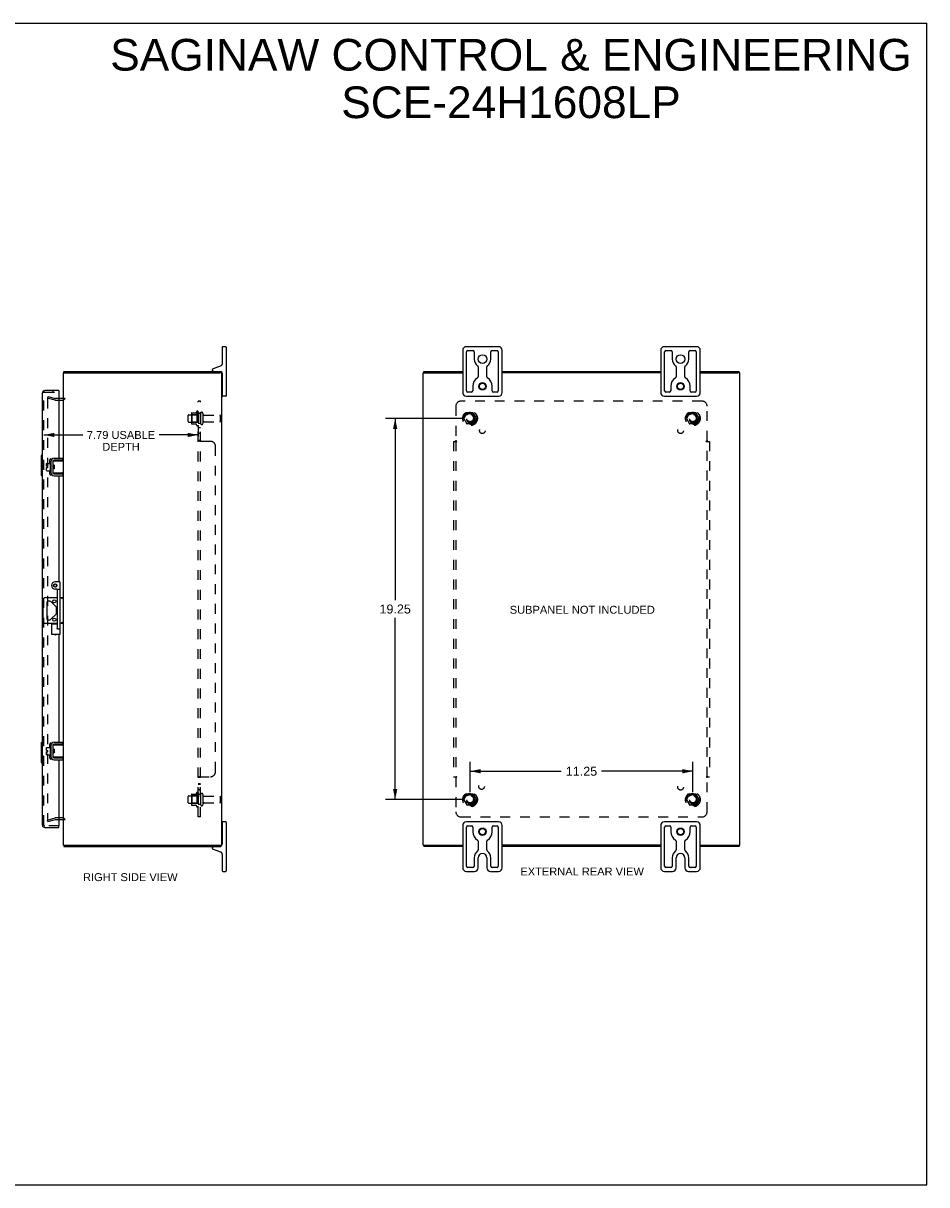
# Model space of a CAD drawing. Header units: inches. Extents: x 0 to 90.7, y 0 to 58.7.
# Tile 5 of 5: x 45 to 90.7, y 0 to 58.7. Entities that reach past the tile are written whole.
import ezdxf

# ---------------------------------------------------------------- set-up
doc = ezdxf.new("R2010")
doc.units = ezdxf.units.IN
doc.header["$LTSCALE"] = 4.986667
doc.header["$MEASUREMENT"] = 0
doc.linetypes.add('HIDDEN', pattern=[0.2, 0.1, -0.1])
doc.layers.get('0').update_dxf_attribs({"linetype": 'CONTINUOUS'})
for name, color, linetype in [('DEFAULT_2', 8, 'HIDDEN'), ('DIMENSIONS', 7, 'CONTINUOUS'), ('DOOR_ASSEMBLY', 7, 'CONTINUOUS'), ('SUBPANEL', 7, 'CONTINUOUS')]:
    doc.layers.add(name, color=color, linetype=linetype)
doc.styles.get("Standard").update_dxf_attribs({"font": 'arial.ttf'})
doc.dimstyles.new('DIMSTYLE_1', dxfattribs={"dimtxt": 0.4, "dimasz": 0.533333, "dimexe": 0.09, "dimexo": 0.07, "dimgap": 0.0375, "dimtad": 0, "dimtih": 1, "dimtoh": 1, "dimzin": 4, "dimdsep": 46, "dimtxsty": 'Standard', "dimblk": '_FILLED', "dimblk1": '_FILLED', "dimblk2": '_FILLED', "dimcen": 0.09, "dimadec": 3, "dimazin": 1, "dimtfac": 1, "dimtdec": 3, "dimtofl": 0, "dimtmove": 0, "dimatfit": 3, "dimldrblk": '_FILLED', "dimfxl": 0, "dimtolj": 1, "dimtzin": 4, "dimarcsym": 0})
doc.dimstyles.new('DIMSTYLE_3', dxfattribs={"dimtxt": 0.453333, "dimasz": 0.533333, "dimexe": 0.09, "dimexo": 0.07, "dimgap": 0.0425, "dimtad": 0, "dimtih": 1, "dimtoh": 1, "dimzin": 4, "dimdsep": 46, "dimtxsty": 'Standard', "dimblk": '_FILLED', "dimblk1": '_FILLED', "dimblk2": '_FILLED', "dimcen": 0.09, "dimadec": 3, "dimazin": 1, "dimtfac": 1, "dimtdec": 3, "dimtofl": 0, "dimtmove": 0, "dimatfit": 3, "dimldrblk": '_FILLED', "dimfxl": 0, "dimtolj": 1, "dimtzin": 4, "dimarcsym": 0})

# ---------------------------------------------------------------- blocks, each defined once
blk = doc.blocks.new('_FILLED')
at = {"color": 0, "linetype": 'ByBlock'}
blk.add_solid([(0, 0), (-1, 0.2), (-1, -0.2)], dxfattribs=at)
blk = doc.blocks.new('*D4')
at = {"layer": 'DIMENSIONS', "color": 2, "linetype": 'Continuous'}
for p, q in [((53.87, 38.352), (53.87, 37.787)), ((46.077, 37.872), (48.053, 37.872)), ((53.87, 37.872), (51.895, 37.872))]:
    blk.add_line(p, q, dxfattribs=at)
at = {"layer": 'DIMENSIONS', "color": 2, "linetype": 'Continuous', "xscale": 0.5333333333, "yscale": 0.5333333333, "zscale": 0.5333333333, "rotation": 180}
blk.add_blockref('_FILLED', (46.077, 37.872), dxfattribs=at)
at = {"layer": 'DIMENSIONS', "color": 2, "linetype": 'Continuous', "xscale": 0.5333333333, "yscale": 0.5333333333, "zscale": 0.5333333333}
blk.add_blockref('_FILLED', (53.87, 37.872), dxfattribs=at)
at = {"layer": 'DIMENSIONS', "color": 2, "linetype": 'Continuous', "insert": (49.974, 38.072), "char_height": 0.4, "width": 3.44238, "attachment_point": 2, "line_spacing_factor": 0.9}
blk.add_mtext('7.79 USABLE\\PDEPTH', dxfattribs=at)
blk = doc.blocks.new('*D10')
at = {"layer": 'DIMENSIONS', "color": 2, "linetype": 'Continuous'}
for p, q in [((67.23, 38.705), (63.339, 38.705)), ((63.819, 38.705), (63.819, 29.534)), ((63.819, 19.455), (63.819, 28.627)), ((67.23, 19.455), (63.339, 19.455))]:
    blk.add_line(p, q, dxfattribs=at)
at = {"layer": 'DIMENSIONS', "color": 2, "linetype": 'Continuous', "xscale": 0.5333333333, "yscale": 0.5333333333, "zscale": 0.5333333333}
for p, rotation in [((63.819, 38.705), 90), ((63.819, 19.455), 270)]:
    blk.add_blockref('_FILLED', p, dxfattribs=dict(at, rotation=rotation))
at = {"layer": 'DIMENSIONS', "color": 2, "linetype": 'Continuous', "insert": (63.819, 29.307), "char_height": 0.4533, "width": 1.58414, "attachment_point": 2, "line_spacing_factor": 0.9}
blk.add_mtext('19.25', dxfattribs=at)
blk = doc.blocks.new('*D11')
at = {"layer": 'DIMENSIONS', "color": 2, "linetype": 'Continuous'}
for p, q in [((67.604, 19.829), (67.604, 21.367)), ((78.854, 19.829), (78.854, 21.367)), ((67.604, 20.887), (72.21, 20.887)), ((78.854, 20.887), (74.247, 20.887))]:
    blk.add_line(p, q, dxfattribs=at)
at = {"layer": 'DIMENSIONS', "color": 2, "linetype": 'Continuous', "xscale": 0.5333333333, "yscale": 0.5333333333, "zscale": 0.5333333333, "rotation": 180}
blk.add_blockref('_FILLED', (67.604, 20.887), dxfattribs=at)
at = {"layer": 'DIMENSIONS', "color": 2, "linetype": 'Continuous', "xscale": 0.5333333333, "yscale": 0.5333333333, "zscale": 0.5333333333}
blk.add_blockref('_FILLED', (78.854, 20.887), dxfattribs=at)
at = {"layer": 'DIMENSIONS', "color": 2, "linetype": 'Continuous', "insert": (73.229, 21.113), "char_height": 0.4533, "width": 1.58414, "attachment_point": 2, "line_spacing_factor": 0.9}
blk.add_mtext('11.25', dxfattribs=at)

msp = doc.modelspace()

# ---------------------------------------------------------------- linework, layer by layer
at = {"color": 7, "linetype": 'Continuous'}
for p, q in [((0, 58.667), (90.667, 58.667)), ((90.667, 0), (90.667, 58.667)), ((55.085, 42.305), (55.085, 41.445)), ((55.26, 42.33), (55.11, 42.33)), ((55.285, 42.305), (55.285, 39.855)), ((69.044, 42.33), (67.414, 42.33)), ((79.044, 42.33), (77.414, 42.33)), ((67.229, 42.145), (67.229, 40.015)), ((67.429, 40.093), (67.429, 42.068)), ((67.491, 42.13), (67.747, 42.13)), ((67.81, 42.068), (67.81, 41.705)), ((68.648, 41.705), (68.648, 42.068)), ((68.71, 42.13), (68.966, 42.13)), ((69.029, 42.068), (69.029, 40.093)), ((69.229, 40.015), (69.229, 42.145)), ((77.229, 42.145), (77.229, 40.015)), ((77.429, 40.093), (77.429, 42.068)), ((77.491, 42.13), (77.747, 42.13)), ((77.81, 42.068), (77.81, 41.705)), ((78.648, 41.705), (78.648, 42.068)), ((78.71, 42.13), (78.966, 42.13)), ((79.029, 42.068), (79.029, 40.093)), ((79.229, 40.015), (79.229, 42.145)), ((47.093, 41.005), (47.093, 41.08)), ((54.585, 41.158), (54.585, 41.14)), ((55.026, 41.361), (54.625, 41.215)), ((55.017, 41.005), (55.017, 41.08)), ((65.262, 41.005), (65.262, 41.08)), ((68.01, 41.315), (68.01, 40.811)), ((68.448, 40.811), (68.448, 41.315)), ((78.01, 41.315), (78.01, 40.811)), ((78.448, 40.811), (78.448, 41.315)), ((81.196, 41.005), (81.196, 41.08)), ((47.07, 41.005), (47.183, 41.005)), ((55.068, 41.005), (54.964, 41.005)), ((55.085, 40.625), (55.07, 40.625)), ((55.085, 40.99), (55.085, 39.855)), ((65.231, 41.005), (65.337, 41.005)), ((81.226, 41.005), (81.12, 41.005)), ((55.085, 40.035), (55.07, 40.035)), ((67.671, 40.03), (67.491, 40.03)), ((67.734, 40.33), (67.734, 40.093)), ((68.724, 40.093), (68.724, 40.33)), ((68.966, 40.03), (68.786, 40.03)), ((77.671, 40.03), (77.491, 40.03)), ((77.734, 40.33), (77.734, 40.093)), ((78.724, 40.093), (78.724, 40.33)), ((78.966, 40.03), (78.786, 40.03)), ((55.26, 39.83), (55.11, 39.83)), ((67.414, 39.83), (69.044, 39.83)), ((77.414, 39.83), (79.044, 39.83)), ((46.218, 36.289), (46.218, 36.425)), ((46.228, 36.435), (46.393, 36.435)), ((46.393, 36.499), (46.393, 36.012)), ((46.403, 36.509), (46.423, 36.509)), ((46.433, 36.569), (46.436, 36.569)), ((46.537, 36.538), (46.537, 35.973)), ((46.541, 36.373), (46.541, 36.558)), ((46.551, 36.568), (47.07, 36.568)), ((47.037, 36.598), (46.597, 36.598)), ((47.037, 36.598), (47.037, 36.702)), ((46.218, 36.289), (46.286, 36.289)), ((46.218, 36.075), (46.218, 36.221)), ((46.218, 36.221), (46.286, 36.221)), ((46.228, 36.065), (46.393, 36.065)), ((46.286, 36.221), (46.286, 36.289)), ((46.403, 36.002), (46.423, 36.002)), ((46.433, 35.941), (46.436, 35.941)), ((46.541, 35.953), (46.541, 36.138)), ((46.601, 36.348), (46.551, 36.348)), ((46.601, 36.163), (46.551, 36.163)), ((47.07, 35.943), (46.551, 35.943)), ((46.567, 36.163), (46.567, 36.348)), ((46.571, 36.243), (46.569, 36.268)), ((46.577, 36.163), (46.583, 36.172)), ((46.581, 36.175), (46.588, 36.163)), ((46.596, 36.235), (46.594, 36.279)), ((46.597, 35.913), (47.037, 35.913)), ((46.601, 36.348), (46.601, 36.163)), ((46.997, 35.95), (46.99, 35.953)), ((47.037, 35.913), (47.037, 35.809)), ((46.034, 28.474), (46.034, 29.536)), ((46.159, 29.661), (46.76, 29.661)), ((46.225, 29.408), (46.225, 28.603)), ((46.386, 29.47), (46.287, 29.47)), ((46.697, 29.186), (46.431, 29.452)), ((46.9, 29.661), (47.07, 29.661)), ((46.431, 28.559), (46.697, 28.824)), ((46.715, 28.869), (46.715, 29.142)), ((46.76, 28.349), (46.159, 28.349)), ((46.287, 28.54), (46.386, 28.54)), ((47.07, 28.349), (46.9, 28.349)), ((47.037, 22.248), (47.037, 22.352)), ((46.218, 21.939), (46.218, 22.075)), ((46.218, 21.939), (46.286, 21.939)), ((46.218, 21.871), (46.286, 21.871)), ((46.218, 21.725), (46.218, 21.871)), ((46.228, 22.085), (46.393, 22.085)), ((46.228, 21.715), (46.393, 21.715)), ((46.286, 21.871), (46.286, 21.939)), ((46.393, 22.149), (46.393, 21.662)), ((46.403, 22.159), (46.423, 22.159)), ((46.433, 22.219), (46.436, 22.219)), ((46.537, 22.188), (46.537, 21.623)), ((46.541, 22.023), (46.541, 22.208)), ((46.541, 21.603), (46.541, 21.788)), ((46.551, 22.218), (47.07, 22.218)), ((46.601, 21.998), (46.551, 21.998)), ((46.601, 21.813), (46.551, 21.813)), ((46.567, 21.813), (46.567, 21.998)), ((46.571, 21.893), (46.569, 21.918)), ((46.577, 21.813), (46.583, 21.822)), ((46.581, 21.825), (46.588, 21.813)), ((46.596, 21.885), (46.594, 21.929)), ((47.037, 22.248), (46.597, 22.248)), ((46.601, 21.998), (46.601, 21.813)), ((46.403, 21.652), (46.423, 21.652)), ((46.433, 21.591), (46.436, 21.591)), ((47.07, 21.593), (46.551, 21.593)), ((46.597, 21.563), (47.037, 21.563)), ((46.997, 21.6), (46.99, 21.603)), ((47.037, 21.563), (47.037, 21.459)), ((55.085, 18.305), (55.085, 17.22)), ((55.26, 18.33), (55.11, 18.33)), ((55.285, 18.305), (55.285, 15.855)), ((69.044, 18.33), (67.414, 18.33)), ((79.044, 18.33), (77.414, 18.33)), ((55.085, 18.125), (55.07, 18.125)), ((67.229, 18.145), (67.229, 16.015)), ((67.429, 16.093), (67.429, 18.068)), ((67.491, 18.13), (67.676, 18.13)), ((67.739, 18.068), (67.739, 17.83)), ((68.719, 17.83), (68.719, 18.068)), ((68.781, 18.13), (68.966, 18.13)), ((69.029, 18.068), (69.029, 16.093)), ((69.229, 16.015), (69.229, 18.145)), ((77.229, 18.145), (77.229, 16.015)), ((77.429, 16.093), (77.429, 18.068)), ((77.491, 18.13), (77.676, 18.13)), ((77.739, 18.068), (77.739, 17.83)), ((78.719, 17.83), (78.719, 18.068)), ((78.781, 18.13), (78.966, 18.13)), ((79.029, 18.068), (79.029, 16.093)), ((79.229, 16.015), (79.229, 18.145)), ((47.07, 17.155), (47.183, 17.155)), ((47.093, 17.155), (47.093, 17.08)), ((54.585, 17.02), (54.585, 17.002)), ((54.964, 17.155), (55.068, 17.155)), ((55.017, 17.155), (55.017, 17.08)), ((55.085, 17.535), (55.07, 17.535)), ((65.231, 17.155), (65.337, 17.155)), ((65.262, 17.155), (65.262, 17.08)), ((68.01, 17.355), (68.01, 16.909)), ((68.448, 16.909), (68.448, 17.355)), ((78.01, 17.355), (78.01, 16.909)), ((78.448, 16.909), (78.448, 17.355)), ((81.12, 17.155), (81.226, 17.155)), ((81.196, 17.155), (81.196, 17.08)), ((54.625, 16.946), (54.993, 16.812)), ((55.085, 16.68), (55.085, 15.855)), ((67.81, 16.518), (67.81, 16.093)), ((68.01, 16.015), (68.01, 16.518)), ((68.448, 16.518), (68.448, 16.015)), ((68.648, 16.093), (68.648, 16.518)), ((77.81, 16.518), (77.81, 16.093)), ((78.01, 16.015), (78.01, 16.518)), ((78.448, 16.518), (78.448, 16.015)), ((78.648, 16.093), (78.648, 16.518)), ((67.747, 16.03), (67.491, 16.03)), ((68.966, 16.03), (68.71, 16.03)), ((77.747, 16.03), (77.491, 16.03)), ((78.966, 16.03), (78.71, 16.03)), ((55.11, 15.83), (55.26, 15.83)), ((67.414, 15.83), (67.825, 15.83)), ((68.633, 15.83), (69.044, 15.83)), ((77.414, 15.83), (77.825, 15.83)), ((78.633, 15.83), (79.044, 15.83)), ((0, 0), (90.667, 0))]:
    msp.add_line(p, q, dxfattribs=at)
at = {"color": 3, "linetype": 'Continuous'}
for p, q in [((47.093, 41.08), (55.017, 41.08)), ((65.262, 41.08), (67.229, 41.08)), ((69.229, 41.08), (77.229, 41.08)), ((79.229, 41.08), (81.196, 41.08)), ((47.07, 17.155), (47.07, 41.005)), ((47.183, 41.005), (54.96, 41.005)), ((55.068, 41.005), (55.07, 41.005)), ((55.07, 17.155), (55.07, 41.005)), ((65.229, 17.155), (65.229, 41.005)), ((65.229, 41.005), (65.231, 41.005)), ((65.339, 41.005), (67.229, 41.005)), ((77.229, 41.005), (69.229, 41.005)), ((79.229, 41.005), (81.119, 41.005)), ((81.226, 41.005), (81.229, 41.005)), ((81.229, 17.155), (81.229, 41.005)), ((47.028, 39.705), (46.827, 39.705)), ((46.433, 36.569), (46.433, 35.941)), ((46.597, 36.702), (47.037, 36.702)), ((46.597, 35.809), (47.037, 35.809)), ((46.597, 22.352), (47.037, 22.352)), ((46.433, 22.219), (46.433, 21.591)), ((46.597, 21.459), (47.037, 21.459)), ((46.827, 18.455), (47.028, 18.455)), ((47.093, 17.08), (55.017, 17.08)), ((47.183, 17.155), (54.96, 17.155)), ((55.068, 17.155), (55.07, 17.155)), ((65.229, 17.155), (65.231, 17.155)), ((67.229, 17.08), (65.262, 17.08)), ((65.339, 17.155), (67.229, 17.155)), ((77.229, 17.155), (69.229, 17.155)), ((77.229, 17.08), (69.229, 17.08)), ((79.229, 17.155), (81.119, 17.155)), ((81.196, 17.08), (79.229, 17.08)), ((81.226, 17.155), (81.229, 17.155))]:
    msp.add_line(p, q, dxfattribs=at)
at = {"color": 7, "linetype": 'Continuous'}
for points in [[(46.99, 36.558), (46.997, 36.56), (47.001, 36.561), (47.004, 36.562), (47.007, 36.563), (47.01, 36.564), (47.013, 36.565), (47.015, 36.566), (47.018, 36.566), (47.02, 36.567), (47.023, 36.567), (47.025, 36.567), (47.027, 36.568), (47.029, 36.568)], [(46.541, 35.992), (46.539, 35.994), (46.538, 35.995), (46.537, 35.997)], [(46.541, 36.373), (46.541, 36.371), (46.541, 36.369), (46.541, 36.367), (46.541, 36.366), (46.541, 36.364), (46.542, 36.363), (46.542, 36.362), (46.542, 36.36), (46.543, 36.359), (46.543, 36.358), (46.543, 36.357), (46.544, 36.356), (46.544, 36.355), (46.545, 36.354), (46.545, 36.353), (46.545, 36.352), (46.546, 36.351), (46.547, 36.35), (46.547, 36.35), (46.548, 36.349), (46.548, 36.348), (46.549, 36.348), (46.55, 36.348), (46.551, 36.348)], [(46.551, 36.163), (46.55, 36.163), (46.549, 36.162), (46.549, 36.162), (46.548, 36.161), (46.547, 36.161), (46.547, 36.16), (46.546, 36.159), (46.546, 36.159), (46.545, 36.158), (46.545, 36.157), (46.544, 36.156), (46.544, 36.155), (46.543, 36.154), (46.543, 36.153), (46.543, 36.152), (46.542, 36.15), (46.542, 36.149), (46.542, 36.148), (46.541, 36.146), (46.541, 36.145), (46.541, 36.143), (46.541, 36.141), (46.541, 36.14), (46.541, 36.138)], [(46.569, 36.268), (46.568, 36.275), (46.567, 36.283), (46.567, 36.288)], [(46.581, 36.175), (46.581, 36.176), (46.58, 36.178), (46.579, 36.181), (46.579, 36.185), (46.578, 36.189), (46.577, 36.194), (46.576, 36.2), (46.575, 36.206), (46.575, 36.213), (46.574, 36.22), (46.573, 36.228), (46.572, 36.235), (46.571, 36.243)], [(46.594, 36.279), (46.593, 36.289), (46.592, 36.3), (46.592, 36.31), (46.591, 36.32), (46.59, 36.329), (46.59, 36.337), (46.589, 36.345), (46.589, 36.348)], [(46.601, 36.176), (46.601, 36.176), (46.6, 36.185), (46.599, 36.194), (46.599, 36.204), (46.598, 36.214), (46.597, 36.225), (46.596, 36.235)], [(47.029, 35.943), (47.027, 35.943), (47.025, 35.943), (47.023, 35.943), (47.02, 35.944), (47.018, 35.944), (47.015, 35.945), (47.013, 35.945), (47.01, 35.946), (47.007, 35.947), (47.004, 35.948), (47.001, 35.949), (46.997, 35.95)], [(47.064, 29.661), (47.061, 29.661), (47.057, 29.659), (47.052, 29.657), (47.047, 29.655), (47.042, 29.651), (47.037, 29.648), (47.031, 29.644), (47.026, 29.64), (47.02, 29.635), (47.014, 29.631), (47.008, 29.626), (47.001, 29.621), (46.995, 29.616), (46.989, 29.611), (46.983, 29.606), (46.976, 29.601)], [(46.995, 28.394), (46.983, 28.404), (46.976, 28.409)], [(47.064, 28.349), (47.061, 28.35), (47.057, 28.351), (47.052, 28.353), (47.047, 28.356), (47.042, 28.359), (47.037, 28.363), (47.031, 28.367), (47.026, 28.371), (47.02, 28.375), (47.014, 28.38), (47.008, 28.385), (47.001, 28.389), (46.995, 28.394)], [(46.541, 22.023), (46.541, 22.021), (46.541, 22.019), (46.541, 22.017), (46.541, 22.016), (46.541, 22.014), (46.542, 22.013), (46.542, 22.012), (46.542, 22.01), (46.543, 22.009), (46.543, 22.008), (46.543, 22.007), (46.544, 22.006), (46.544, 22.005), (46.545, 22.004), (46.545, 22.003), (46.545, 22.002), (46.546, 22.001), (46.547, 22), (46.547, 22), (46.548, 21.999), (46.548, 21.998), (46.549, 21.998), (46.55, 21.998), (46.551, 21.998)], [(46.551, 21.813), (46.55, 21.813), (46.549, 21.812), (46.549, 21.812), (46.548, 21.811), (46.547, 21.811), (46.547, 21.81), (46.546, 21.809), (46.546, 21.809), (46.545, 21.808), (46.545, 21.807), (46.544, 21.806), (46.544, 21.805), (46.543, 21.804), (46.543, 21.803), (46.543, 21.802), (46.542, 21.8), (46.542, 21.799), (46.542, 21.798), (46.541, 21.796), (46.541, 21.795), (46.541, 21.793), (46.541, 21.791), (46.541, 21.79), (46.541, 21.788)], [(46.569, 21.918), (46.568, 21.925), (46.567, 21.933), (46.567, 21.938)], [(46.581, 21.825), (46.581, 21.826), (46.58, 21.828), (46.579, 21.831), (46.579, 21.835), (46.578, 21.839), (46.577, 21.844), (46.576, 21.85), (46.575, 21.856), (46.575, 21.863), (46.574, 21.87), (46.573, 21.878), (46.572, 21.885), (46.571, 21.893)], [(46.594, 21.929), (46.593, 21.939), (46.592, 21.95), (46.592, 21.96), (46.591, 21.97), (46.59, 21.979), (46.59, 21.987), (46.589, 21.995), (46.589, 21.998)], [(46.601, 21.826), (46.601, 21.826), (46.6, 21.835), (46.599, 21.844), (46.599, 21.854), (46.598, 21.864), (46.597, 21.875), (46.596, 21.885)], [(46.99, 22.208), (46.997, 22.21), (47.001, 22.211), (47.004, 22.212), (47.007, 22.213), (47.01, 22.214), (47.013, 22.215), (47.015, 22.216), (47.018, 22.216), (47.02, 22.217), (47.023, 22.217), (47.025, 22.217), (47.027, 22.218), (47.029, 22.218)], [(46.541, 21.642), (46.539, 21.644), (46.538, 21.645), (46.537, 21.647)], [(47.029, 21.593), (47.027, 21.593), (47.025, 21.593), (47.023, 21.593), (47.02, 21.594), (47.018, 21.594), (47.015, 21.595), (47.013, 21.595), (47.01, 21.596), (47.007, 21.597), (47.004, 21.598), (47.001, 21.599), (46.997, 21.6)]]:
    msp.add_lwpolyline(points, dxfattribs=at)
for centre, radius in [((68.229, 41.705), 0.219), ((78.229, 41.705), 0.219), ((68.229, 40.33), 0.188), ((68.229, 40.33), 0.156), ((78.229, 40.33), 0.188), ((78.229, 40.33), 0.156), ((46.605, 29.47), 0.08), ((46.605, 28.54), 0.08), ((68.229, 17.83), 0.188), ((68.229, 17.83), 0.156), ((78.229, 17.83), 0.188), ((78.229, 17.83), 0.156)]:
    msp.add_circle(centre, radius, dxfattribs=at)
for centre, radius, start, end in [((55.11, 42.305), 0.025, 90, 180), ((55.26, 42.305), 0.025, 0, 90), ((67.414, 42.145), 0.185, 90, 180), ((69.044, 42.145), 0.185, 0, 90), ((77.414, 42.145), 0.185, 90, 180), ((79.044, 42.145), 0.185, 0, 90), ((67.491, 42.068), 0.0625, 90, 180), ((67.747, 42.068), 0.0625, 360, 90), ((68.229, 41.705), 0.419, 180, 234.22305), ((68.229, 41.705), 0.419, 305.77695, 360), ((68.71, 42.068), 0.0625, 90, 180), ((68.966, 42.068), 0.0625, 360, 90), ((77.491, 42.068), 0.0625, 90, 180), ((77.747, 42.068), 0.0625, 360, 90), ((78.229, 41.705), 0.419, 180, 234.22305), ((78.229, 41.705), 0.419, 305.77695, 360), ((78.71, 42.068), 0.0625, 90, 180), ((78.966, 42.068), 0.0625, 360, 90), ((54.645, 41.158), 0.06, 110, 180), ((54.645, 41.14), 0.06, 180, 270), ((54.995, 40.99), 0.09, 0, 75.83496), ((54.995, 41.445), 0.09, 290, 360), ((67.947, 41.315), 0.0625, 0, 54.22305), ((68.51, 41.315), 0.0625, 125.77695, 180), ((77.947, 41.315), 0.0625, 0, 54.22305), ((78.51, 41.315), 0.0625, 125.77695, 180), ((68.229, 40.33), 0.495, 120.32689, 180), ((67.947, 40.811), 0.0625, 300.32689, 0), ((68.51, 40.811), 0.0625, 180, 239.67311), ((68.229, 40.33), 0.495, 0, 59.67311), ((78.229, 40.33), 0.495, 120.32689, 180), ((77.947, 40.811), 0.0625, 300.32689, 0), ((78.51, 40.811), 0.0625, 180, 239.67311), ((78.229, 40.33), 0.495, 0, 59.67311), ((67.414, 40.015), 0.185, 180, 270), ((67.491, 40.093), 0.0625, 180, 270), ((67.671, 40.093), 0.0625, 270, 0), ((68.786, 40.093), 0.0625, 180, 270), ((68.966, 40.093), 0.0625, 270, 0), ((69.044, 40.015), 0.185, 270, 360), ((77.414, 40.015), 0.185, 180, 270), ((77.491, 40.093), 0.0625, 180, 270), ((77.671, 40.093), 0.0625, 270, 0), ((78.786, 40.093), 0.0625, 180, 270), ((78.966, 40.093), 0.0625, 270, 0), ((79.044, 40.015), 0.185, 270, 360), ((55.11, 39.855), 0.025, 180, 270), ((55.26, 39.855), 0.025, 270, 360), ((46.228, 36.425), 0.01, 90, 180), ((46.403, 36.499), 0.01, 90, 180), ((46.423, 36.499), 0.01, 0, 90), ((46.597, 36.538), 0.06, 90, 180), ((46.551, 36.505), 0.0162, 128.10955, 149.75015), ((46.551, 36.558), 0.01, 90, 144.8477), ((46.228, 36.075), 0.01, 180, 270), ((46.403, 36.012), 0.01, 180, 270), ((46.423, 36.012), 0.01, 270, 360), ((46.551, 36.005), 0.0162, 210.24985, 231.89045), ((46.597, 35.973), 0.06, 180, 270), ((46.551, 35.953), 0.01, 180, 189.02248), ((46.551, 35.953), 0.01, 214.84384, 270), ((46.159, 29.536), 0.125, 90, 180), ((46.287, 29.408), 0.0625, 90, 180), ((46.386, 29.408), 0.0625, 45, 90), ((46.652, 29.142), 0.0625, 0, 45), ((46.652, 28.869), 0.0625, 315, 360), ((46.159, 28.474), 0.125, 180, 270), ((46.287, 28.603), 0.0625, 180, 270), ((46.386, 28.603), 0.0625, 270, 315), ((46.228, 22.075), 0.01, 90, 180), ((46.228, 21.725), 0.01, 180, 270), ((46.403, 22.149), 0.01, 90, 180), ((46.423, 22.149), 0.01, 0, 90), ((46.597, 22.188), 0.06, 90, 180), ((46.551, 22.155), 0.0162, 128.10955, 149.75015), ((46.551, 22.208), 0.01, 90, 144.8477), ((46.403, 21.662), 0.01, 180, 270), ((46.423, 21.662), 0.01, 270, 360), ((46.551, 21.655), 0.0162, 210.24985, 231.89045), ((46.597, 21.623), 0.06, 180, 270), ((46.551, 21.603), 0.01, 180, 189.02248), ((46.551, 21.603), 0.01, 214.84384, 270), ((55.11, 18.305), 0.025, 90, 180), ((55.26, 18.305), 0.025, 0, 90), ((67.414, 18.145), 0.185, 90, 180), ((69.044, 18.145), 0.185, 0, 90), ((77.414, 18.145), 0.185, 90, 180), ((79.044, 18.145), 0.185, 0, 90), ((67.491, 18.068), 0.0625, 90, 180), ((67.676, 18.068), 0.0625, 360, 90), ((68.229, 17.83), 0.49, 180, 239.36932), ((68.229, 17.83), 0.49, 300.63068, 360), ((68.781, 18.068), 0.0625, 90, 180), ((68.966, 18.068), 0.0625, 360, 90), ((77.491, 18.068), 0.0625, 90, 180), ((77.676, 18.068), 0.0625, 360, 90), ((78.229, 17.83), 0.49, 180, 239.36932), ((78.229, 17.83), 0.49, 300.63068, 360), ((78.781, 18.068), 0.0625, 90, 180), ((78.966, 18.068), 0.0625, 360, 90), ((54.645, 17.02), 0.06, 90, 180), ((54.945, 17.22), 0.14, 300.9805, 332.29443), ((54.945, 17.22), 0.14, 333.32439, 360), ((67.947, 17.355), 0.0625, 360, 59.36932), ((68.51, 17.355), 0.0625, 120.63068, 180), ((77.947, 17.355), 0.0625, 360, 59.36932), ((78.51, 17.355), 0.0625, 120.63068, 180), ((54.645, 17.002), 0.06, 180, 250), ((54.945, 16.68), 0.14, 360, 70), ((68.229, 16.518), 0.419, 125.77695, 180), ((67.947, 16.909), 0.0625, 305.77695, 360), ((68.229, 16.518), 0.219, 0, 180), ((68.51, 16.909), 0.0625, 180, 234.22305), ((68.229, 16.518), 0.419, 0, 54.22305), ((78.229, 16.518), 0.419, 125.77695, 180), ((77.947, 16.909), 0.0625, 305.77695, 360), ((78.229, 16.518), 0.219, 0, 180), ((78.51, 16.909), 0.0625, 180, 234.22305), ((78.229, 16.518), 0.419, 0, 54.22305), ((55.11, 15.855), 0.025, 180, 270), ((55.26, 15.855), 0.025, 270, 360), ((67.414, 16.015), 0.185, 180, 270), ((67.491, 16.093), 0.0625, 180, 270), ((67.747, 16.093), 0.0625, 270, 0), ((67.825, 16.015), 0.185, 270, 360), ((68.633, 16.015), 0.185, 180, 270), ((68.71, 16.093), 0.0625, 180, 270), ((68.966, 16.093), 0.0625, 270, 0), ((69.044, 16.015), 0.185, 270, 360), ((77.414, 16.015), 0.185, 180, 270), ((77.491, 16.093), 0.0625, 180, 270), ((77.747, 16.093), 0.0625, 270, 0), ((77.825, 16.015), 0.185, 270, 360), ((78.633, 16.015), 0.185, 180, 270), ((78.71, 16.093), 0.0625, 180, 270), ((78.966, 16.093), 0.0625, 270, 0), ((79.044, 16.015), 0.185, 270, 360)]:
    msp.add_arc(centre, radius, start, end, dxfattribs=at)
at = {"color": 3, "linetype": 'Continuous'}
for centre, radius, start, end in [((47.028, 39.747), 0.042, 270, 360), ((46.597, 36.538), 0.164, 90, 180), ((46.597, 35.973), 0.164, 180, 270), ((46.597, 22.188), 0.164, 90, 180), ((46.597, 21.623), 0.164, 180, 270), ((47.028, 18.413), 0.042, 0, 90)]:
    msp.add_arc(centre, radius, start, end, dxfattribs=at)
at = {"layer": 'DEFAULT_2', "color": 8, "linetype": 'HIDDEN'}
for p, q in [((46.277, 39.809), (46.258, 39.737)), ((46.644, 39.634), (46.258, 39.737)), ((46.258, 39.714), (46.258, 18.446)), ((46.277, 39.809), (46.663, 39.706)), ((46.827, 39.705), (46.67, 39.705)), ((46.67, 39.63), (47.028, 39.63)), ((53.37, 38.548), (53.37, 38.863)), ((53.4, 38.893), (53.995, 38.893)), ((53.534, 38.961), (53.534, 38.45)), ((53.554, 38.889), (53.534, 38.909)), ((53.545, 38.983), (53.772, 38.983)), ((53.554, 38.889), (53.554, 38.522)), ((53.85, 38.889), (53.554, 38.889)), ((53.8, 39.061), (53.8, 38.349)), ((53.85, 38.889), (53.87, 38.909)), ((53.85, 38.889), (53.85, 38.522)), ((53.87, 39.039), (53.87, 38.371)), ((53.995, 38.963), (53.995, 38.448)), ((54.105, 38.963), (54.105, 38.448)), ((54.168, 38.87), (54.965, 38.87)), ((54.995, 38.57), (54.995, 38.84)), ((67.441, 38.978), (67.286, 38.71)), ((67.758, 38.983), (67.449, 38.983)), ((67.921, 38.71), (67.767, 38.978)), ((78.691, 38.978), (78.536, 38.71)), ((79.008, 38.983), (78.699, 38.983)), ((79.171, 38.71), (79.017, 38.978)), ((53.4, 38.518), (53.995, 38.518)), ((53.554, 38.522), (53.534, 38.502)), ((53.545, 38.428), (53.772, 38.428)), ((53.85, 38.522), (53.554, 38.522)), ((53.85, 38.522), (53.87, 38.502)), ((54.168, 38.54), (54.965, 38.54)), ((67.286, 38.7), (67.441, 38.433)), ((67.758, 38.428), (67.449, 38.428)), ((67.767, 38.433), (67.921, 38.7)), ((78.536, 38.7), (78.691, 38.433)), ((79.008, 38.428), (78.699, 38.428)), ((79.017, 38.433), (79.171, 38.7)), ((53.37, 19.298), (53.37, 19.613)), ((53.4, 19.643), (53.995, 19.643)), ((53.534, 19.711), (53.534, 19.2)), ((53.554, 19.639), (53.534, 19.659)), ((53.545, 19.733), (53.772, 19.733)), ((53.85, 19.639), (53.554, 19.639)), ((53.554, 19.639), (53.554, 19.272)), ((53.8, 19.811), (53.8, 19.099)), ((53.85, 19.639), (53.87, 19.659)), ((53.85, 19.639), (53.85, 19.272)), ((53.87, 19.789), (53.87, 19.121)), ((53.995, 19.713), (53.995, 19.198)), ((54.105, 19.713), (54.105, 19.198)), ((54.168, 19.62), (54.965, 19.62)), ((54.995, 19.32), (54.995, 19.59)), ((67.441, 19.728), (67.286, 19.46)), ((67.286, 19.45), (67.441, 19.183)), ((67.758, 19.733), (67.449, 19.733)), ((67.921, 19.46), (67.767, 19.728)), ((67.767, 19.183), (67.921, 19.45)), ((78.691, 19.728), (78.536, 19.46)), ((78.536, 19.45), (78.691, 19.183)), ((79.008, 19.733), (78.699, 19.733)), ((79.171, 19.46), (79.017, 19.728)), ((79.017, 19.183), (79.171, 19.45)), ((53.4, 19.268), (53.995, 19.268)), ((53.554, 19.272), (53.534, 19.252)), ((53.545, 19.178), (53.772, 19.178)), ((53.85, 19.272), (53.554, 19.272)), ((53.85, 19.272), (53.87, 19.252)), ((54.168, 19.29), (54.965, 19.29)), ((67.758, 19.178), (67.449, 19.178)), ((79.008, 19.178), (78.699, 19.178)), ((46.258, 18.423), (46.644, 18.527)), ((46.277, 18.351), (46.258, 18.423)), ((46.277, 18.351), (46.663, 18.454)), ((47.028, 18.53), (46.67, 18.53)), ((46.67, 18.455), (46.827, 18.455))]:
    msp.add_line(p, q, dxfattribs=at)
for points in [[(46.272, 39.729), (46.271, 39.729), (46.27, 39.729), (46.268, 39.728), (46.267, 39.728), (46.266, 39.727), (46.264, 39.727), (46.263, 39.726), (46.262, 39.725), (46.261, 39.724), (46.26, 39.722), (46.259, 39.721), (46.259, 39.72), (46.258, 39.718), (46.258, 39.717), (46.258, 39.715), (46.258, 39.714)], [(46.276, 39.728), (46.274, 39.729), (46.273, 39.729), (46.272, 39.729)], [(46.258, 18.446), (46.258, 18.445), (46.258, 18.443), (46.258, 18.442), (46.259, 18.441), (46.259, 18.439)], [(46.272, 18.431), (46.271, 18.431), (46.27, 18.432), (46.268, 18.432), (46.267, 18.432), (46.266, 18.433), (46.264, 18.434), (46.263, 18.435), (46.262, 18.436), (46.261, 18.437), (46.26, 18.438), (46.259, 18.439)], [(46.276, 18.432), (46.274, 18.432), (46.273, 18.431), (46.272, 18.431)]]:
    msp.add_lwpolyline(points, dxfattribs=at)
for centre, radius in [((67.604, 38.705), 0.372), ((67.604, 38.705), 0.356), ((67.604, 38.705), 0.312), ((67.604, 38.705), 0.204), ((67.604, 38.705), 0.188), ((67.604, 38.705), 0.183), ((67.604, 38.705), 0.165), ((78.854, 38.705), 0.372), ((78.854, 38.705), 0.356), ((78.854, 38.705), 0.312), ((78.854, 38.705), 0.204), ((78.854, 38.705), 0.188), ((78.854, 38.705), 0.183), ((78.854, 38.705), 0.165), ((67.604, 19.455), 0.372), ((67.604, 19.455), 0.356), ((67.604, 19.455), 0.312), ((67.604, 19.455), 0.204), ((67.604, 19.455), 0.188), ((67.604, 19.455), 0.183), ((67.604, 19.455), 0.165), ((78.854, 19.455), 0.372), ((78.854, 19.455), 0.356), ((78.854, 19.455), 0.312), ((78.854, 19.455), 0.204), ((78.854, 19.455), 0.188), ((78.854, 19.455), 0.183), ((78.854, 19.455), 0.165)]:
    msp.add_circle(centre, radius, dxfattribs=at)
for centre, radius, start, end in [((46.67, 39.73), 0.1, 255, 270), ((46.67, 39.73), 0.025, 255, 270), ((47.028, 39.747), 0.117, 270, 360), ((53.4, 38.863), 0.03, 90, 180), ((53.675, 38.961), 0.141, 174.79195, 180), ((53.545, 38.973), 0.01, 90, 174.80617), ((53.754, 38.993), 0.01, 270, 336.03207), ((54.4, 38.705), 0.698, 149.33687, 156.03207), ((53.832, 39.039), 0.0384, 0, 145.55034), ((54.05, 38.963), 0.055, 0, 180), ((54.168, 38.933), 0.0625, 180, 270), ((54.965, 38.84), 0.03, 360, 90), ((67.449, 38.973), 0.01, 90.01235, 149.98915), ((67.758, 38.973), 0.01, 30.01204, 89.98872), ((78.699, 38.973), 0.01, 90.01235, 149.98915), ((79.008, 38.973), 0.01, 30.01204, 89.98872), ((53.4, 38.548), 0.03, 180, 270), ((53.675, 38.45), 0.141, 180, 185.20805), ((53.545, 38.438), 0.01, 185.19383, 270), ((53.754, 38.418), 0.01, 23.96793, 90), ((54.4, 38.705), 0.698, 203.96793, 210.66313), ((53.832, 38.371), 0.0384, 214.44966, 360), ((54.05, 38.448), 0.055, 180, 360), ((54.168, 38.478), 0.0625, 90, 180), ((54.965, 38.57), 0.03, 270, 0), ((67.295, 38.705), 0.01, 150.01268, 209.98829), ((67.449, 38.438), 0.01, 210.01204, 269.98872), ((67.758, 38.438), 0.01, 270.01235, 329.98915), ((67.913, 38.705), 0.01, 330.01268, 29.98829), ((78.545, 38.705), 0.01, 150.01268, 209.98829), ((78.699, 38.438), 0.01, 210.01204, 269.98872), ((79.008, 38.438), 0.01, 270.01235, 329.98915), ((79.163, 38.705), 0.01, 330.01268, 29.98829), ((53.4, 19.613), 0.03, 90, 180), ((53.675, 19.711), 0.141, 174.79195, 180), ((53.545, 19.723), 0.01, 90, 174.80617), ((53.754, 19.743), 0.01, 270, 336.03207), ((54.4, 19.455), 0.698, 149.33687, 156.03207), ((53.832, 19.789), 0.0384, 0, 145.55034), ((54.05, 19.713), 0.055, 0, 180), ((54.168, 19.683), 0.0625, 180, 270), ((54.965, 19.59), 0.03, 360, 90), ((67.295, 19.455), 0.01, 150.01268, 209.98829), ((67.449, 19.723), 0.01, 90.01235, 149.98915), ((67.758, 19.723), 0.01, 30.01204, 89.98872), ((67.913, 19.455), 0.01, 330.01268, 29.98829), ((78.545, 19.455), 0.01, 150.01268, 209.98829), ((78.699, 19.723), 0.01, 90.01235, 149.98915), ((79.008, 19.723), 0.01, 30.01204, 89.98872), ((79.163, 19.455), 0.01, 330.01268, 29.98829), ((53.4, 19.298), 0.03, 180, 270), ((53.675, 19.2), 0.141, 180, 185.20805), ((53.545, 19.188), 0.01, 185.19383, 270), ((53.754, 19.168), 0.01, 23.96793, 90), ((54.4, 19.455), 0.698, 203.96793, 210.66313), ((53.832, 19.121), 0.0384, 214.44966, 360), ((54.05, 19.198), 0.055, 180, 360), ((54.168, 19.228), 0.0625, 90, 180), ((54.965, 19.32), 0.03, 270, 0), ((67.449, 19.188), 0.01, 210.01204, 269.98872), ((67.758, 19.188), 0.01, 270.01235, 329.98915), ((78.699, 19.188), 0.01, 210.01204, 269.98872), ((79.008, 19.188), 0.01, 270.01235, 329.98915), ((46.67, 18.43), 0.1, 90, 105), ((46.67, 18.43), 0.025, 90, 105), ((47.028, 18.413), 0.117, 0, 90)]:
    msp.add_arc(centre, radius, start, end, dxfattribs=at)
at = {"layer": 'DOOR_ASSEMBLY', "color": 3, "linetype": 'Continuous'}
for p, q in [((46.002, 18.166), (46.002, 39.995)), ((46.827, 40.112), (46.119, 40.112)), ((46.827, 40.037), (46.827, 36.702)), ((46.386, 36.435), (46.386, 36.611)), ((46.436, 36.661), (46.489, 36.661)), ((46.827, 36.598), (46.827, 36.568)), ((46.386, 35.899), (46.386, 36.065)), ((46.489, 35.849), (46.436, 35.849)), ((46.827, 35.943), (46.827, 35.913)), ((46.827, 35.809), (46.827, 30.455)), ((46.827, 27.793), (46.827, 22.352)), ((46.436, 22.311), (46.489, 22.311)), ((46.386, 22.085), (46.386, 22.261)), ((46.386, 21.549), (46.386, 21.715)), ((46.827, 22.248), (46.827, 22.218)), ((46.489, 21.499), (46.436, 21.499)), ((46.827, 21.593), (46.827, 21.563)), ((46.827, 21.459), (46.827, 18.124)), ((46.119, 18.049), (46.827, 18.049))]:
    msp.add_line(p, q, dxfattribs=at)
at = {"layer": 'DOOR_ASSEMBLY', "color": 8, "linetype": 'HIDDEN'}
for p, q in [((46.077, 18.166), (46.077, 39.995)), ((46.119, 40.037), (46.827, 40.037)), ((46.545, 40.037), (46.545, 40.112)), ((46.827, 18.124), (46.119, 18.124))]:
    msp.add_line(p, q, dxfattribs=at)
at = {"layer": 'DOOR_ASSEMBLY', "color": 7, "linetype": 'Continuous'}
for p, q in [((46.827, 40.112), (46.827, 40.037)), ((45.942, 36.815), (45.942, 35.845)), ((45.957, 36.83), (46.002, 36.83)), ((45.989, 36.73), (45.989, 35.93)), ((45.957, 35.83), (46.002, 35.83)), ((46.87, 30.455), (46.65, 30.455)), ((46.73, 30.08), (46.65, 30.08)), ((46.76, 28.11), (46.76, 30.05)), ((46.79, 30.08), (46.87, 30.08)), ((46.9, 27.793), (46.9, 30.425)), ((46.462, 28.33), (46.462, 27.793)), ((46.462, 28.33), (46.76, 28.33)), ((46.9, 27.793), (46.462, 27.793)), ((46.782, 28.08), (46.87, 28.08)), ((45.942, 22.315), (45.942, 21.345)), ((45.957, 22.33), (46.002, 22.33)), ((45.989, 22.23), (45.989, 21.43)), ((45.957, 21.33), (46.002, 21.33)), ((46.827, 18.049), (46.827, 18.124))]:
    msp.add_line(p, q, dxfattribs=at)
for points in [[(45.987, 36.766), (45.988, 36.761), (45.988, 36.755), (45.988, 36.749), (45.989, 36.743), (45.989, 36.737), (45.989, 36.73)], [(45.989, 35.93), (45.989, 35.924), (45.989, 35.918), (45.988, 35.912), (45.988, 35.906), (45.988, 35.9), (45.987, 35.894)], [(46.462, 28.33), (46.462, 28.33), (46.463, 28.329), (46.464, 28.328), (46.484, 28.309)], [(46.484, 28.309), (46.488, 28.305), (46.492, 28.3)], [(46.462, 27.793), (46.462, 27.793), (46.463, 27.794), (46.464, 27.795), (46.484, 27.814)], [(46.484, 27.814), (46.488, 27.818), (46.492, 27.823)], [(46.73, 28.11), (46.736, 28.104), (46.743, 28.098), (46.749, 28.092), (46.756, 28.088), (46.763, 28.084), (46.769, 28.082), (46.776, 28.081), (46.782, 28.08)], [(46.878, 27.814), (46.874, 27.818), (46.87, 27.823)], [(46.9, 27.793), (46.9, 27.793), (46.899, 27.794), (46.898, 27.795), (46.878, 27.814)], [(45.987, 22.266), (45.988, 22.261), (45.988, 22.255), (45.988, 22.249), (45.989, 22.243), (45.989, 22.236), (45.989, 22.23)], [(45.989, 21.43), (45.989, 21.424), (45.989, 21.418), (45.988, 21.411), (45.988, 21.405), (45.988, 21.4), (45.987, 21.394)]]:
    msp.add_lwpolyline(points, dxfattribs=at)
for radius in [0.085, 0.08]:
    msp.add_circle((46.65, 30.268), radius, dxfattribs=at)
at = {"layer": 'DOOR_ASSEMBLY', "color": 3, "linetype": 'Continuous'}
for centre, radius, start, end in [((46.119, 39.995), 0.117, 90, 180), ((46.436, 36.611), 0.05, 90, 180), ((46.436, 35.899), 0.05, 180, 270), ((46.65, 27.893), 0.109, 246.56228, 293.43772), ((46.436, 22.261), 0.05, 90, 180), ((46.436, 21.549), 0.05, 180, 270), ((46.119, 18.166), 0.117, 180, 270)]:
    msp.add_arc(centre, radius, start, end, dxfattribs=at)
at = {"layer": 'DOOR_ASSEMBLY', "color": 8, "linetype": 'HIDDEN'}
for centre, start, end in [((46.119, 39.995), 90, 180), ((46.119, 18.166), 180, 270)]:
    msp.add_arc(centre, 0.042, start, end, dxfattribs=at)
at = {"layer": 'DOOR_ASSEMBLY', "color": 7, "linetype": 'Continuous'}
for centre, radius, start, end in [((45.957, 36.815), 0.015, 90, 180), ((45.987, 36.815), 0.015, 0, 90), ((45.957, 35.845), 0.015, 180, 270), ((45.987, 35.845), 0.015, 270, 360), ((46.65, 30.268), 0.188, 90, 270), ((46.73, 30.05), 0.03, 359.99872, 89.99336), ((46.79, 30.05), 0.03, 90, 180), ((46.87, 30.425), 0.03, 0, 90), ((46.87, 30.05), 0.03, 0, 90), ((46.79, 28.11), 0.03, 180, 270), ((46.87, 28.11), 0.03, 270, 360), ((45.957, 22.315), 0.015, 90, 180), ((45.987, 22.315), 0.015, 0, 90), ((45.957, 21.345), 0.015, 180, 270), ((45.987, 21.345), 0.015, 270, 360)]:
    msp.add_arc(centre, radius, start, end, dxfattribs=at)
at = {"layer": 'SUBPANEL', "color": 8, "linetype": 'HIDDEN'}
for p, q in [((53.87, 18.58), (53.87, 39.58)), ((53.995, 39.58), (53.87, 39.58)), ((53.995, 18.58), (53.995, 39.58)), ((66.885, 39.33), (66.885, 37.584)), ((79.322, 39.58), (67.135, 39.58)), ((79.572, 37.584), (79.572, 39.33)), ((53.995, 38.955), (53.87, 38.955)), ((53.995, 38.455), (53.87, 38.455)), ((53.995, 38.227), (53.87, 38.227)), ((53.995, 37.946), (53.87, 37.946)), ((53.995, 37.584), (53.87, 37.584)), ((53.873, 37.576), (53.872, 37.578)), ((53.876, 37.574), (53.875, 37.575)), ((53.881, 37.57), (53.879, 37.571)), ((54.495, 37.549), (53.924, 37.549)), ((53.995, 37.583), (53.995, 37.584)), ((53.999, 37.576), (53.998, 37.578)), ((54.016, 37.564), (54.015, 37.565)), ((66.76, 37.549), (66.76, 20.611)), ((66.76, 37.549), (66.926, 37.549)), ((66.868, 37.568), (66.872, 37.571)), ((66.885, 37.549), (66.885, 20.611)), ((79.532, 37.549), (79.697, 37.549)), ((79.554, 37.572), (79.559, 37.575)), ((79.572, 20.611), (79.572, 37.549)), ((79.586, 37.571), (79.583, 37.574)), ((79.697, 37.549), (79.697, 20.611)), ((54.745, 20.861), (54.745, 37.299)), ((53.87, 20.577), (53.87, 20.576)), ((53.995, 20.576), (53.87, 20.576)), ((53.871, 20.58), (53.871, 20.579)), ((53.875, 20.585), (53.873, 20.584)), ((53.924, 20.611), (54.495, 20.611)), ((53.995, 20.577), (53.995, 20.576)), ((54.012, 20.593), (54.01, 20.592)), ((54.021, 20.606), (54.021, 20.605)), ((66.76, 20.611), (66.926, 20.611)), ((66.872, 20.589), (66.874, 20.586)), ((66.885, 20.576), (66.885, 18.83)), ((66.904, 20.589), (66.898, 20.585)), ((79.532, 20.611), (79.697, 20.611)), ((79.572, 18.83), (79.572, 20.576)), ((53.995, 20.251), (53.87, 20.251)), ((53.995, 20.214), (53.87, 20.214)), ((53.995, 19.97), (53.87, 19.97)), ((53.995, 19.933), (53.87, 19.933)), ((53.995, 19.705), (53.87, 19.705)), ((53.995, 19.205), (53.87, 19.205)), ((53.995, 18.58), (53.87, 18.58)), ((67.135, 18.58), (79.322, 18.58))]:
    msp.add_line(p, q, dxfattribs=at)
for points in [[(53.871, 37.582), (53.87, 37.583), (53.87, 37.584)], [(53.886, 37.568), (53.884, 37.569), (53.881, 37.57), (53.879, 37.571), (53.877, 37.573), (53.876, 37.574), (53.875, 37.575), (53.873, 37.576), (53.872, 37.578), (53.872, 37.579), (53.871, 37.58), (53.871, 37.582), (53.87, 37.583), (53.87, 37.584)], [(53.903, 37.56), (53.897, 37.563), (53.894, 37.564), (53.891, 37.565), (53.888, 37.566), (53.886, 37.568), (53.884, 37.569)], [(53.924, 37.549), (53.923, 37.55), (53.921, 37.551), (53.919, 37.553), (53.917, 37.554), (53.914, 37.555), (53.912, 37.556), (53.909, 37.558), (53.906, 37.559), (53.903, 37.56)], [(53.924, 37.549), (53.923, 37.55), (53.921, 37.551), (53.919, 37.553), (53.917, 37.554)], [(54.004, 37.573), (54.002, 37.574), (54.001, 37.575), (53.999, 37.576), (53.998, 37.578), (53.997, 37.579), (53.996, 37.58), (53.996, 37.581), (53.995, 37.582), (53.995, 37.583), (53.995, 37.584)], [(54.009, 37.569), (54.005, 37.572), (54.004, 37.573)], [(54.013, 37.566), (54.012, 37.567), (54.01, 37.568), (54.009, 37.569)], [(54.021, 37.549), (54.021, 37.55), (54.021, 37.552), (54.021, 37.553), (54.021, 37.554), (54.021, 37.555), (54.021, 37.557), (54.02, 37.558), (54.02, 37.559), (54.019, 37.56), (54.018, 37.561), (54.017, 37.563), (54.016, 37.564), (54.015, 37.565), (54.013, 37.566), (54.012, 37.567), (54.01, 37.568)], [(54.021, 37.549), (54.021, 37.55), (54.021, 37.552), (54.021, 37.553), (54.021, 37.554)], [(66.846, 37.549), (66.848, 37.55), (66.85, 37.551), (66.851, 37.553), (66.853, 37.554), (66.854, 37.555), (66.856, 37.556), (66.857, 37.558), (66.859, 37.559), (66.86, 37.56), (66.862, 37.561), (66.863, 37.563), (66.864, 37.564), (66.865, 37.565), (66.868, 37.568)], [(66.872, 37.571), (66.874, 37.574), (66.875, 37.575), (66.877, 37.576), (66.878, 37.578), (66.879, 37.579), (66.881, 37.58), (66.882, 37.582), (66.883, 37.583), (66.885, 37.584)], [(66.9, 37.574), (66.898, 37.575), (66.896, 37.576), (66.894, 37.578), (66.892, 37.579), (66.891, 37.58), (66.889, 37.581), (66.887, 37.582), (66.886, 37.583), (66.885, 37.584)], [(66.926, 37.549), (66.925, 37.55), (66.925, 37.552), (66.924, 37.553), (66.923, 37.554), (66.923, 37.555), (66.922, 37.557), (66.921, 37.558), (66.92, 37.559), (66.919, 37.56), (66.918, 37.561), (66.917, 37.563), (66.915, 37.564), (66.914, 37.565), (66.912, 37.566), (66.911, 37.567), (66.909, 37.568), (66.907, 37.569), (66.906, 37.571), (66.904, 37.572), (66.9, 37.574)], [(79.532, 37.549), (79.532, 37.55), (79.533, 37.552), (79.533, 37.553), (79.534, 37.554), (79.535, 37.555), (79.535, 37.557), (79.536, 37.558), (79.537, 37.559), (79.538, 37.56), (79.54, 37.561), (79.541, 37.563), (79.542, 37.564), (79.544, 37.565), (79.545, 37.566), (79.547, 37.567), (79.548, 37.568), (79.55, 37.569), (79.552, 37.571), (79.554, 37.572)], [(79.559, 37.575), (79.561, 37.576), (79.563, 37.578), (79.565, 37.579), (79.567, 37.58), (79.568, 37.581), (79.57, 37.582), (79.571, 37.583), (79.572, 37.584)], [(79.583, 37.574), (79.582, 37.575), (79.581, 37.576), (79.579, 37.578), (79.578, 37.579), (79.577, 37.58), (79.575, 37.582), (79.574, 37.583), (79.572, 37.584)], [(79.592, 37.565), (79.589, 37.568), (79.586, 37.571)], [(79.611, 37.549), (79.609, 37.55), (79.608, 37.551), (79.606, 37.553), (79.605, 37.554), (79.603, 37.555), (79.601, 37.556), (79.6, 37.558), (79.598, 37.559), (79.597, 37.56), (79.596, 37.561), (79.594, 37.563), (79.593, 37.564), (79.592, 37.565)], [(53.897, 20.598), (53.894, 20.596), (53.891, 20.595), (53.888, 20.594), (53.886, 20.593), (53.884, 20.591), (53.881, 20.59), (53.879, 20.589), (53.877, 20.588), (53.876, 20.586), (53.875, 20.585), (53.873, 20.584), (53.872, 20.583), (53.872, 20.581), (53.871, 20.58), (53.871, 20.579), (53.87, 20.577), (53.87, 20.576)], [(53.879, 20.589), (53.877, 20.588), (53.876, 20.586)], [(53.886, 20.593), (53.884, 20.591), (53.881, 20.59)], [(53.924, 20.611), (53.923, 20.61), (53.921, 20.609), (53.919, 20.608), (53.917, 20.607), (53.914, 20.605), (53.912, 20.604), (53.909, 20.603), (53.906, 20.601), (53.903, 20.6), (53.897, 20.598)], [(53.924, 20.611), (53.923, 20.61), (53.921, 20.609), (53.919, 20.608), (53.917, 20.607)], [(54.005, 20.589), (54.004, 20.588), (54.002, 20.586), (54.001, 20.585), (53.999, 20.584), (53.998, 20.583), (53.997, 20.582), (53.996, 20.58), (53.996, 20.579), (53.995, 20.578), (53.995, 20.577), (53.995, 20.576)], [(54.004, 20.588), (54.002, 20.586), (54.001, 20.585), (53.999, 20.584)], [(54.021, 20.611), (54.021, 20.61), (54.021, 20.609), (54.021, 20.607), (54.021, 20.606), (54.021, 20.605), (54.021, 20.604), (54.02, 20.603), (54.02, 20.601), (54.019, 20.6), (54.018, 20.599), (54.017, 20.598), (54.016, 20.596), (54.015, 20.595), (54.013, 20.594), (54.012, 20.593), (54.01, 20.592), (54.009, 20.591), (54.005, 20.589)], [(54.017, 20.598), (54.016, 20.596), (54.015, 20.595), (54.013, 20.594)], [(54.021, 20.611), (54.021, 20.61), (54.021, 20.609), (54.021, 20.607)], [(66.846, 20.611), (66.848, 20.61), (66.85, 20.609), (66.851, 20.608), (66.853, 20.607), (66.854, 20.605), (66.856, 20.604), (66.857, 20.603), (66.859, 20.601), (66.86, 20.6), (66.862, 20.599), (66.863, 20.598), (66.864, 20.596), (66.865, 20.595)], [(66.865, 20.595), (66.868, 20.593), (66.872, 20.589)], [(66.874, 20.586), (66.875, 20.585), (66.877, 20.584), (66.878, 20.583), (66.879, 20.581), (66.881, 20.58), (66.882, 20.579), (66.883, 20.577), (66.885, 20.576)], [(66.898, 20.585), (66.896, 20.584), (66.894, 20.583), (66.892, 20.582), (66.891, 20.58), (66.889, 20.579), (66.887, 20.578), (66.886, 20.577), (66.885, 20.576)], [(66.926, 20.611), (66.925, 20.61), (66.925, 20.609), (66.924, 20.607), (66.923, 20.606), (66.923, 20.605), (66.922, 20.604), (66.921, 20.603), (66.92, 20.601), (66.919, 20.6), (66.918, 20.599), (66.917, 20.598), (66.915, 20.596), (66.914, 20.595), (66.912, 20.594), (66.911, 20.593), (66.909, 20.592), (66.907, 20.591), (66.906, 20.59), (66.904, 20.589)], [(79.532, 20.611), (79.532, 20.61), (79.533, 20.609), (79.533, 20.607), (79.534, 20.606), (79.535, 20.605), (79.535, 20.604), (79.536, 20.603), (79.537, 20.601), (79.538, 20.6), (79.54, 20.599), (79.541, 20.598), (79.542, 20.596), (79.544, 20.595), (79.545, 20.594), (79.547, 20.593), (79.548, 20.592), (79.55, 20.591), (79.552, 20.59), (79.554, 20.589), (79.557, 20.586)], [(79.557, 20.586), (79.559, 20.585), (79.561, 20.584), (79.563, 20.583), (79.565, 20.582), (79.567, 20.58), (79.568, 20.579), (79.57, 20.578), (79.571, 20.577), (79.572, 20.576)], [(79.587, 20.59), (79.584, 20.588), (79.583, 20.586), (79.582, 20.585), (79.581, 20.584), (79.579, 20.583), (79.578, 20.581), (79.577, 20.58), (79.575, 20.579), (79.574, 20.577), (79.572, 20.576)], [(79.611, 20.611), (79.609, 20.61), (79.608, 20.609), (79.606, 20.608), (79.605, 20.607), (79.603, 20.605), (79.601, 20.604), (79.6, 20.603), (79.598, 20.601), (79.597, 20.6), (79.596, 20.599), (79.594, 20.598), (79.593, 20.596), (79.592, 20.595), (79.591, 20.594), (79.587, 20.59)]]:
    msp.add_lwpolyline(points, dxfattribs=at)
for centre, radius in [((67.604, 38.705), 0.25), ((78.854, 38.705), 0.25), ((68.222, 38.086), 0.141), ((78.235, 38.086), 0.141), ((68.184, 20.11), 0.141), ((78.235, 20.074), 0.141), ((67.604, 19.455), 0.25), ((78.854, 19.455), 0.25)]:
    msp.add_circle(centre, radius, dxfattribs=at)
for centre, start, end in [((67.135, 39.33), 90, 180), ((79.322, 39.33), 0, 90), ((54.495, 37.299), 0, 90), ((54.495, 20.861), 270, 360), ((67.135, 18.83), 180, 270), ((79.322, 18.83), 270, 360)]:
    msp.add_arc(centre, 0.25, start, end, dxfattribs=at)

# ---------------------------------------------------------------- texts
at = {"layer": 'DIMENSIONS', "color": 2, "linetype": 'Continuous', "line_spacing_factor": 0.9}
for s, insert, char_height, width, attachment_point in [('SAGINAW CONTROL & ENGINEERING\\PSCE-24H1608LP', (69.67, 57.874), 1.6, 40.41041, 2), ('SUBPANEL NOT INCLUDED', (69.607, 29.242), 0.4, 7.3145, 1), ('EXTERNAL REAR VIEW', (73.262, 16.022), 0.4, 6.22751, 2), ('RIGHT SIDE VIEW', (50.444, 15.737), 0.4, 4.77026, 2)]:
    msp.add_mtext(s, dxfattribs=dict(at, insert=insert, char_height=char_height, width=width, attachment_point=attachment_point))

# ---------------------------------------------------------------- dimensions: what is measured, and where the dimension line sits
at = {"layer": 'DIMENSIONS', "color": 2, "linetype": 'Continuous'}
dim = msp.add_linear_dim(base=(53.87, 37.872), p1=(46.077, 40.037), p2=(53.87, 38.422), text='<> USABLE\\PDEPTH', dimstyle='DIMSTYLE_1', dxfattribs=at)
dim.commit()
dim.dimension.update_dxf_attribs({"geometry": '*D4', "text_midpoint": (49.974, 37.572), "dimtype": 160})
dim = msp.add_linear_dim(base=(63.819, 19.455), p1=(67.3, 38.705), p2=(67.3, 19.455), angle=270, dimstyle='DIMSTYLE_3', dxfattribs=at)
dim.commit()
dim.dimension.update_dxf_attribs({"geometry": '*D10', "text_midpoint": (63.84, 29.078), "dimtype": 160})
dim = msp.add_linear_dim(base=(78.854, 20.887), p1=(67.604, 19.759), p2=(78.854, 19.759), dimstyle='DIMSTYLE_3', dxfattribs=at)
dim.commit()
dim.dimension.update_dxf_attribs({"geometry": '*D11', "text_midpoint": (73.25, 20.884), "dimtype": 160})

doc.saveas('drawing.dxf')
